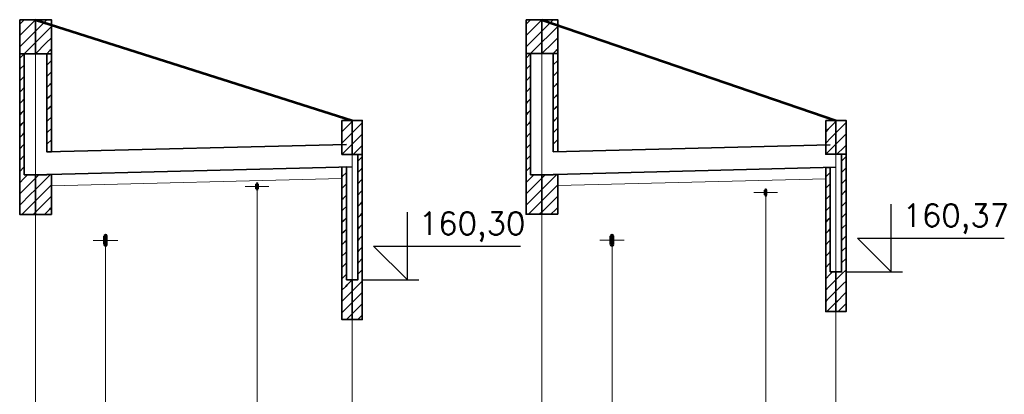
# Model space of a CAD drawing. Header units: millimetres. Extents: x 7.8 to 19, y -49.2 to -24.4.
# Tile 28 of 30: x 9.6872 to 9.7743, y -24.5526 to -24.5195. Entities that reach past the tile are written whole.
import ezdxf

# ---------------------------------------------------------------- set-up
doc = ezdxf.new("R2010")
doc.units = ezdxf.units.MM
doc.linetypes.add('DASHED', pattern=[0.75, 0.5, -0.25])
doc.layers.get('0').update_dxf_attribs({"lineweight": 13})
for name, color, linetype, lineweight in [('CIENKA', 7, 'Continuous', 15), ('CIENKA2', 1, 'Continuous', 25), ('CIENKA_PRZERYWANA', 7, 'DASHED', 15), ('GRUBA', 3, 'Continuous', 53), ('SREDNIA', 2, 'Continuous', 35)]:
    doc.layers.add(name, color=color, linetype=linetype, lineweight=lineweight)
doc.styles.add('romans', font='romans.shx')

# ---------------------------------------------------------------- blocks, each defined once
blk = doc.blocks.new('*X2716')
at = {"layer": 'SREDNIA', "color": 2, "linetype": 'Continuous', "ltscale": 0.01}
for p, q in [((1.914727, 0.125727), (1.9146, 0.1256)), ((1.915, 0.126), (1.914727, 0.125727)), ((1.916, 0.126), (1.915045, 0.125045)), ((1.916, 0.126), (1.915045, 0.125045)), ((1.915045, 0.125045), (1.9146, 0.1246)), ((1.916, 0.125), (1.915364, 0.124364)), ((1.915364, 0.124364), (1.9146, 0.1236)), ((1.915682, 0.123682), (1.915, 0.123)), ((1.916, 0.124), (1.915682, 0.123682))]:
    blk.add_line(p, q, dxfattribs=at)
blk = doc.blocks.new('*X2717')
at = {"layer": 'SREDNIA', "color": 2, "linetype": 'Continuous', "ltscale": 0.01}
for p, q in [((1.917, 0.126), (1.916318, 0.125318)), ((1.916318, 0.125318), (1.916, 0.125)), ((1.916636, 0.124636), (1.916, 0.124)), ((1.9174, 0.1254), (1.916636, 0.124636)), ((1.916955, 0.123955), (1.916, 0.123)), ((1.916955, 0.123955), (1.916, 0.123)), ((1.9174, 0.1244), (1.916955, 0.123955)), ((1.917273, 0.123273), (1.917, 0.123)), ((1.9174, 0.1234), (1.917273, 0.123273))]:
    blk.add_line(p, q, dxfattribs=at)
blk = doc.blocks.new('*X2718')
at = {"layer": 'SREDNIA', "color": 2, "linetype": 'Continuous', "ltscale": 0.01}
for p, q in [((1.944, 0.117), (1.943331, 0.116331)), ((1.943331, 0.116331), (1.9431, 0.1161)), ((1.944, 0.116), (1.943562, 0.115562)), ((1.943562, 0.115562), (1.9431, 0.1151)), ((1.944, 0.115), (1.943792, 0.114792)), ((1.943792, 0.114792), (1.9431, 0.1141)), ((1.943792, 0.114792), (1.9431, 0.1141))]:
    blk.add_line(p, q, dxfattribs=at)
blk = doc.blocks.new('*X2719')
at = {"layer": 'SREDNIA', "color": 2, "linetype": 'Continuous', "ltscale": 0.01}
for p, q in [((1.944023, 0.117023), (1.944, 0.117)), ((1.9441, 0.1171), (1.944023, 0.117023)), ((1.9449, 0.1169), (1.944254, 0.116254)), ((1.944254, 0.116254), (1.944, 0.116)), ((1.9449, 0.1159), (1.944485, 0.115485)), ((1.944485, 0.115485), (1.944, 0.115)), ((1.944715, 0.114715), (1.9441, 0.1141)), ((1.9449, 0.1149), (1.944715, 0.114715))]:
    blk.add_line(p, q, dxfattribs=at)
blk = doc.blocks.new('*X2860')
at = {"layer": 'SREDNIA', "color": 2, "linetype": 'Continuous', "ltscale": 0.01}
for p, q in [((1.914614, 0.122614), (1.915, 0.123)), ((1.914614, 0.122614), (1.915, 0.123)), ((1.9146, 0.1226), (1.914614, 0.122614)), ((1.91465, 0.12165), (1.915, 0.122)), ((1.9146, 0.1216), (1.91465, 0.12165)), ((1.9146, 0.1206), (1.914686, 0.120686)), ((1.914686, 0.120686), (1.915, 0.121)), ((1.9146, 0.1196), (1.914723, 0.119723)), ((1.914723, 0.119723), (1.915, 0.12)), ((1.9146, 0.1186), (1.914759, 0.118759)), ((1.914759, 0.118759), (1.915, 0.119)), ((1.9146, 0.1176), (1.914795, 0.117795)), ((1.914795, 0.117795), (1.915, 0.118)), ((1.9146, 0.1166), (1.914831, 0.116831)), ((1.914831, 0.116831), (1.915, 0.117)), ((1.9146, 0.1156), (1.914867, 0.115867)), ((1.914867, 0.115867), (1.915, 0.116)), ((1.914903, 0.114903), (1.915, 0.115)), ((1.9146, 0.1146), (1.914903, 0.114903)), ((1.9146, 0.1136), (1.914939, 0.113939)), ((1.914939, 0.113939), (1.915, 0.114)), ((1.9146, 0.1126), (1.914975, 0.112975)), ((1.914975, 0.112975), (1.915, 0.113)), ((1.914961, 0.111961), (1.9146, 0.1116)), ((1.915067, 0.112067), (1.914961, 0.111961)), ((1.9153, 0.1123), (1.915067, 0.112067)), ((1.916, 0.112), (1.915289, 0.111289)), ((1.914832, 0.110832), (1.9146, 0.1106)), ((1.915289, 0.111289), (1.914832, 0.110832)), ((1.916, 0.111), (1.915511, 0.110511)), ((1.915511, 0.110511), (1.914703, 0.109703)), ((1.916, 0.11), (1.915733, 0.109733)), ((1.914703, 0.109703), (1.9146, 0.1096)), ((1.915733, 0.109733), (1.9148, 0.1088)), ((1.915956, 0.108956), (1.9158, 0.1088)), ((1.916, 0.109), (1.915956, 0.108956))]:
    blk.add_line(p, q, dxfattribs=at)
blk = doc.blocks.new('*X2861')
at = {"layer": 'SREDNIA', "color": 2, "linetype": 'Continuous', "ltscale": 0.01}
for p, q in [((1.917371, 0.122371), (1.917, 0.122)), ((1.9174, 0.1224), (1.917371, 0.122371)), ((1.917323, 0.121323), (1.917, 0.121)), ((1.9174, 0.1214), (1.917323, 0.121323)), ((1.917274, 0.120274), (1.917, 0.12)), ((1.9174, 0.1204), (1.917274, 0.120274)), ((1.9174, 0.1194), (1.917226, 0.119226)), ((1.917226, 0.119226), (1.917, 0.119)), ((1.917178, 0.118178), (1.917, 0.118)), ((1.9174, 0.1184), (1.917178, 0.118178)), ((1.917129, 0.117129), (1.917, 0.117)), ((1.9174, 0.1174), (1.917129, 0.117129)), ((1.917081, 0.116081), (1.917, 0.116)), ((1.9174, 0.1164), (1.917081, 0.116081)), ((1.917032, 0.115032), (1.917, 0.115)), ((1.9174, 0.1154), (1.917032, 0.115032)), ((1.9174, 0.1144), (1.917338, 0.114338))]:
    blk.add_line(p, q, dxfattribs=at)
blk = doc.blocks.new('*X2862')
at = {"layer": 'SREDNIA', "color": 2, "linetype": 'Continuous', "ltscale": 0.01}
for p, q in [((1.916, 0.112), (1.916086, 0.112086)), ((1.916086, 0.112086), (1.9163, 0.1123)), ((1.916371, 0.111371), (1.917031, 0.112031)), ((1.917031, 0.112031), (1.917033, 0.112033)), ((1.917033, 0.112033), (1.917328, 0.112328)), ((1.916, 0.111), (1.916371, 0.111371)), ((1.916, 0.11), (1.916657, 0.110657)), ((1.916657, 0.110657), (1.917133, 0.111133)), ((1.917133, 0.111133), (1.917135, 0.111135)), ((1.917135, 0.111135), (1.9174, 0.1114)), ((1.916, 0.109), (1.916943, 0.109943)), ((1.916943, 0.109943), (1.917236, 0.110236)), ((1.917236, 0.110236), (1.917237, 0.110237)), ((1.917237, 0.110237), (1.9174, 0.1104)), ((1.9168, 0.1088), (1.917229, 0.109229)), ((1.917229, 0.109229), (1.917338, 0.109338)), ((1.917338, 0.109338), (1.917339, 0.109339)), ((1.917339, 0.109339), (1.9174, 0.1094))]:
    blk.add_line(p, q, dxfattribs=at)
blk = doc.blocks.new('*X2863')
at = {"layer": 'SREDNIA', "color": 2, "linetype": 'Continuous', "ltscale": 0.01}
for p, q in [((1.943134, 0.112134), (1.9435, 0.1125)), ((1.9431, 0.1121), (1.943134, 0.112134)), ((1.943172, 0.111172), (1.9435, 0.1115)), ((1.9431, 0.1111), (1.943172, 0.111172)), ((1.9431, 0.1101), (1.943211, 0.110211)), ((1.943211, 0.110211), (1.9435, 0.1105)), ((1.9431, 0.1091), (1.94325, 0.10925)), ((1.94325, 0.10925), (1.9435, 0.1095)), ((1.9431, 0.1081), (1.943288, 0.108288)), ((1.943288, 0.108288), (1.9435, 0.1085)), ((1.9431, 0.1071), (1.943327, 0.107327)), ((1.943327, 0.107327), (1.9435, 0.1075)), ((1.9431, 0.1061), (1.943365, 0.106365)), ((1.943365, 0.106365), (1.9435, 0.1065)), ((1.9431, 0.1051), (1.943404, 0.105404)), ((1.943404, 0.105404), (1.9435, 0.1055)), ((1.9431, 0.1041), (1.943442, 0.104442)), ((1.943442, 0.104442), (1.9435, 0.1045)), ((1.9431, 0.1031), (1.943481, 0.103481)), ((1.943481, 0.103481), (1.9435, 0.1035)), ((1.944, 0.103), (1.943563, 0.102563)), ((1.944, 0.103), (1.943563, 0.102563)), ((1.943435, 0.102435), (1.9431, 0.1021)), ((1.943563, 0.102563), (1.943435, 0.102435)), ((1.944, 0.102), (1.943688, 0.101688)), ((1.943306, 0.101306), (1.9431, 0.1011)), ((1.943688, 0.101688), (1.943306, 0.101306)), ((1.943177, 0.100177), (1.9431, 0.1001)), ((1.943812, 0.100812), (1.943177, 0.100177)), ((1.944, 0.101), (1.943812, 0.100812)), ((1.943938, 0.099937), (1.9435, 0.0995)), ((1.944, 0.1), (1.943938, 0.099937))]:
    blk.add_line(p, q, dxfattribs=at)
blk = doc.blocks.new('*X2864')
at = {"layer": 'SREDNIA', "color": 2, "linetype": 'Continuous', "ltscale": 0.01}
for p, q in [((1.9445, 0.1135), (1.944893, 0.113893)), ((1.944893, 0.113893), (1.9449, 0.1139)), ((1.9445, 0.1125), (1.944855, 0.112855)), ((1.944855, 0.112855), (1.9449, 0.1129)), ((1.9445, 0.1115), (1.944818, 0.111818)), ((1.944818, 0.111818), (1.9449, 0.1119)), ((1.9445, 0.1105), (1.94478, 0.11078)), ((1.94478, 0.11078), (1.9449, 0.1109)), ((1.9445, 0.1095), (1.944743, 0.109743)), ((1.944743, 0.109743), (1.9449, 0.1099)), ((1.944706, 0.108706), (1.9449, 0.1089)), ((1.9445, 0.1085), (1.944706, 0.108706)), ((1.9445, 0.1075), (1.944668, 0.107668)), ((1.944668, 0.107668), (1.9449, 0.1079)), ((1.9445, 0.1065), (1.944631, 0.106631)), ((1.944631, 0.106631), (1.9449, 0.1069)), ((1.9445, 0.1055), (1.944593, 0.105593)), ((1.944593, 0.105593), (1.9449, 0.1059)), ((1.9445, 0.1045), (1.944556, 0.104556)), ((1.944556, 0.104556), (1.9449, 0.1049)), ((1.944519, 0.103519), (1.9449, 0.1039)), ((1.9445, 0.1035), (1.944519, 0.103519)), ((1.9449, 0.1029), (1.944551, 0.102551)), ((1.944417, 0.102417), (1.944, 0.102)), ((1.944551, 0.102551), (1.944417, 0.102417)), ((1.9449, 0.1019), (1.944654, 0.101654)), ((1.94425, 0.10125), (1.944, 0.101)), ((1.944654, 0.101654), (1.94425, 0.10125)), ((1.944756, 0.100756), (1.944083, 0.100083)), ((1.9449, 0.1009), (1.944756, 0.100756)), ((1.944083, 0.100083), (1.944, 0.1)), ((1.944859, 0.099859), (1.9445, 0.0995)), ((1.9449, 0.0999), (1.944859, 0.099859))]:
    blk.add_line(p, q, dxfattribs=at)
blk = doc.blocks.new('*X2877')
at = {"layer": 'SREDNIA', "color": 2, "linetype": 'Continuous', "ltscale": 0.01}
for p, q in [((1.962727, 0.125727), (1.9626, 0.1256)), ((1.963, 0.126), (1.962727, 0.125727)), ((1.964, 0.126), (1.963045, 0.125045)), ((1.964, 0.126), (1.963045, 0.125045)), ((1.963045, 0.125045), (1.9626, 0.1246)), ((1.964, 0.125), (1.963364, 0.124364)), ((1.963364, 0.124364), (1.9626, 0.1236)), ((1.963682, 0.123682), (1.963, 0.123)), ((1.964, 0.124), (1.963682, 0.123682))]:
    blk.add_line(p, q, dxfattribs=at)
blk = doc.blocks.new('*X2878')
at = {"layer": 'SREDNIA', "color": 2, "linetype": 'Continuous', "ltscale": 0.01}
for p, q in [((1.965, 0.126), (1.964318, 0.125318)), ((1.964318, 0.125318), (1.964, 0.125)), ((1.964636, 0.124636), (1.964, 0.124)), ((1.9654, 0.1254), (1.964636, 0.124636)), ((1.964955, 0.123955), (1.964, 0.123)), ((1.964955, 0.123955), (1.964, 0.123)), ((1.9654, 0.1244), (1.964955, 0.123955)), ((1.965273, 0.123273), (1.965, 0.123)), ((1.9654, 0.1234), (1.965273, 0.123273))]:
    blk.add_line(p, q, dxfattribs=at)
blk = doc.blocks.new('*X2879')
at = {"layer": 'SREDNIA', "color": 2, "linetype": 'Continuous', "ltscale": 0.01}
for p, q in [((1.99, 0.117), (1.989331, 0.116331)), ((1.989331, 0.116331), (1.9891, 0.1161)), ((1.99, 0.116), (1.989562, 0.115562)), ((1.989562, 0.115562), (1.9891, 0.1151)), ((1.99, 0.115), (1.989792, 0.114792)), ((1.989792, 0.114792), (1.9891, 0.1141)), ((1.989792, 0.114792), (1.9891, 0.1141))]:
    blk.add_line(p, q, dxfattribs=at)
blk = doc.blocks.new('*X2880')
at = {"layer": 'SREDNIA', "color": 2, "linetype": 'Continuous', "ltscale": 0.01}
for p, q in [((1.990023, 0.117023), (1.99, 0.117)), ((1.9901, 0.1171), (1.990023, 0.117023)), ((1.9909, 0.1169), (1.990254, 0.116254)), ((1.990254, 0.116254), (1.99, 0.116)), ((1.9909, 0.1159), (1.990485, 0.115485)), ((1.990485, 0.115485), (1.99, 0.115)), ((1.990715, 0.114715), (1.9901, 0.1141)), ((1.9909, 0.1149), (1.990715, 0.114715))]:
    blk.add_line(p, q, dxfattribs=at)
blk = doc.blocks.new('*X2881')
at = {"layer": 'SREDNIA', "color": 2, "linetype": 'Continuous', "ltscale": 0.01}
for p, q in [((1.962614, 0.122614), (1.963, 0.123)), ((1.962614, 0.122614), (1.963, 0.123)), ((1.9626, 0.1226), (1.962614, 0.122614)), ((1.96265, 0.12165), (1.963, 0.122)), ((1.9626, 0.1216), (1.96265, 0.12165)), ((1.9626, 0.1206), (1.962686, 0.120686)), ((1.962686, 0.120686), (1.963, 0.121)), ((1.9626, 0.1196), (1.962723, 0.119723)), ((1.962723, 0.119723), (1.963, 0.12)), ((1.9626, 0.1186), (1.962759, 0.118759)), ((1.962759, 0.118759), (1.963, 0.119)), ((1.9626, 0.1176), (1.962795, 0.117795)), ((1.962795, 0.117795), (1.963, 0.118)), ((1.9626, 0.1166), (1.962831, 0.116831)), ((1.962831, 0.116831), (1.963, 0.117)), ((1.9626, 0.1156), (1.962867, 0.115867)), ((1.962867, 0.115867), (1.963, 0.116)), ((1.962903, 0.114903), (1.963, 0.115)), ((1.9626, 0.1146), (1.962903, 0.114903)), ((1.9626, 0.1136), (1.962939, 0.113939)), ((1.962939, 0.113939), (1.963, 0.114)), ((1.9626, 0.1126), (1.962975, 0.112975)), ((1.962975, 0.112975), (1.963, 0.113)), ((1.962961, 0.111961), (1.9626, 0.1116)), ((1.963067, 0.112067), (1.962961, 0.111961)), ((1.9633, 0.1123), (1.963067, 0.112067)), ((1.964, 0.112), (1.963289, 0.111289)), ((1.962832, 0.110832), (1.9626, 0.1106)), ((1.963289, 0.111289), (1.962832, 0.110832)), ((1.964, 0.111), (1.963511, 0.110511)), ((1.963511, 0.110511), (1.962703, 0.109703)), ((1.964, 0.11), (1.963733, 0.109733)), ((1.962703, 0.109703), (1.9626, 0.1096)), ((1.963733, 0.109733), (1.9628, 0.1088)), ((1.963956, 0.108956), (1.9638, 0.1088)), ((1.964, 0.109), (1.963956, 0.108956))]:
    blk.add_line(p, q, dxfattribs=at)
blk = doc.blocks.new('*X2882')
at = {"layer": 'SREDNIA', "color": 2, "linetype": 'Continuous', "ltscale": 0.01}
for p, q in [((1.965371, 0.122371), (1.965, 0.122)), ((1.9654, 0.1224), (1.965371, 0.122371)), ((1.965323, 0.121323), (1.965, 0.121)), ((1.9654, 0.1214), (1.965323, 0.121323)), ((1.965274, 0.120274), (1.965, 0.12)), ((1.9654, 0.1204), (1.965274, 0.120274)), ((1.9654, 0.1194), (1.965226, 0.119226)), ((1.965226, 0.119226), (1.965, 0.119)), ((1.965178, 0.118178), (1.965, 0.118)), ((1.9654, 0.1184), (1.965178, 0.118178)), ((1.965129, 0.117129), (1.965, 0.117)), ((1.9654, 0.1174), (1.965129, 0.117129)), ((1.965081, 0.116081), (1.965, 0.116)), ((1.9654, 0.1164), (1.965081, 0.116081)), ((1.965032, 0.115032), (1.965, 0.115)), ((1.9654, 0.1154), (1.965032, 0.115032)), ((1.9654, 0.1144), (1.965338, 0.114338))]:
    blk.add_line(p, q, dxfattribs=at)
blk = doc.blocks.new('*X2883')
at = {"layer": 'SREDNIA', "color": 2, "linetype": 'Continuous', "ltscale": 0.01}
for p, q in [((1.964, 0.112), (1.964086, 0.112086)), ((1.964086, 0.112086), (1.9643, 0.1123)), ((1.964371, 0.111371), (1.965031, 0.112031)), ((1.965031, 0.112031), (1.965033, 0.112033)), ((1.965033, 0.112033), (1.965328, 0.112328)), ((1.964, 0.111), (1.964371, 0.111371)), ((1.964, 0.11), (1.964657, 0.110657)), ((1.964657, 0.110657), (1.965133, 0.111133)), ((1.965133, 0.111133), (1.965135, 0.111135)), ((1.965135, 0.111135), (1.9654, 0.1114)), ((1.964, 0.109), (1.964943, 0.109943)), ((1.964943, 0.109943), (1.965236, 0.110236)), ((1.965236, 0.110236), (1.965237, 0.110237)), ((1.965237, 0.110237), (1.9654, 0.1104)), ((1.9648, 0.1088), (1.965229, 0.109229)), ((1.965229, 0.109229), (1.965338, 0.109338)), ((1.965338, 0.109338), (1.965339, 0.109339)), ((1.965339, 0.109339), (1.9654, 0.1094))]:
    blk.add_line(p, q, dxfattribs=at)
blk = doc.blocks.new('*X2884')
at = {"layer": 'SREDNIA', "color": 2, "linetype": 'Continuous', "ltscale": 0.01}
for p, q in [((1.989134, 0.112134), (1.9895, 0.1125)), ((1.9891, 0.1121), (1.989134, 0.112134)), ((1.989176, 0.111176), (1.9895, 0.1115)), ((1.9891, 0.1111), (1.989176, 0.111176)), ((1.9891, 0.1101), (1.989218, 0.110218)), ((1.989218, 0.110218), (1.9895, 0.1105)), ((1.9891, 0.1091), (1.989259, 0.109259)), ((1.989259, 0.109259), (1.9895, 0.1095)), ((1.9891, 0.1081), (1.989301, 0.108301)), ((1.989301, 0.108301), (1.9895, 0.1085)), ((1.9891, 0.1071), (1.989342, 0.107342)), ((1.989342, 0.107342), (1.9895, 0.1075)), ((1.9891, 0.1061), (1.989384, 0.106384)), ((1.989384, 0.106384), (1.9895, 0.1065)), ((1.9891, 0.1051), (1.989425, 0.105425)), ((1.989425, 0.105425), (1.9895, 0.1055)), ((1.9891, 0.1041), (1.989467, 0.104467)), ((1.989467, 0.104467), (1.9895, 0.1045)), ((1.9897, 0.1037), (1.989525, 0.103525)), ((1.989474, 0.103474), (1.9891, 0.1031)), ((1.989525, 0.103525), (1.989474, 0.103474)), ((1.99, 0.103), (1.98965, 0.10265)), ((1.989345, 0.102345), (1.9891, 0.1021)), ((1.98965, 0.10265), (1.989345, 0.102345)), ((1.99, 0.102), (1.989775, 0.101775)), ((1.989216, 0.101216), (1.9891, 0.1011)), ((1.989775, 0.101775), (1.989216, 0.101216)), ((1.9899, 0.1009), (1.9892, 0.1002)), ((1.99, 0.101), (1.9899, 0.1009))]:
    blk.add_line(p, q, dxfattribs=at)
blk = doc.blocks.new('*X2885')
at = {"layer": 'SREDNIA', "color": 2, "linetype": 'Continuous', "ltscale": 0.01}
for p, q in [((1.9905, 0.1135), (1.990892, 0.113892)), ((1.990892, 0.113892), (1.9909, 0.1139)), ((1.9905, 0.1125), (1.990852, 0.112852)), ((1.990852, 0.112852), (1.9909, 0.1129)), ((1.9905, 0.1115), (1.990812, 0.111812)), ((1.990812, 0.111812), (1.9909, 0.1119)), ((1.9905, 0.1105), (1.990772, 0.110772)), ((1.990772, 0.110772), (1.9909, 0.1109)), ((1.990732, 0.109732), (1.9909, 0.1099)), ((1.9905, 0.1095), (1.990732, 0.109732)), ((1.990692, 0.108692), (1.9909, 0.1089)), ((1.9905, 0.1085), (1.990692, 0.108692)), ((1.9905, 0.1075), (1.990652, 0.107652)), ((1.990652, 0.107652), (1.9909, 0.1079)), ((1.9905, 0.1065), (1.990612, 0.106612)), ((1.990612, 0.106612), (1.9909, 0.1069)), ((1.9905, 0.1055), (1.990572, 0.105572)), ((1.990572, 0.105572), (1.9909, 0.1059)), ((1.9905, 0.1045), (1.990532, 0.104532)), ((1.990532, 0.104532), (1.9909, 0.1049)), ((1.9909, 0.1039), (1.990521, 0.103521)), ((1.990467, 0.103467), (1.99, 0.103)), ((1.990521, 0.103521), (1.990467, 0.103467)), ((1.9909, 0.1029), (1.990623, 0.102623)), ((1.9903, 0.1023), (1.99, 0.102)), ((1.990623, 0.102623), (1.9903, 0.1023)), ((1.9909, 0.1019), (1.990726, 0.101726)), ((1.990133, 0.101133), (1.99, 0.101)), ((1.990726, 0.101726), (1.990133, 0.101133)), ((1.990828, 0.100828), (1.9902, 0.1002)), ((1.9909, 0.1009), (1.990828, 0.100828))]:
    blk.add_line(p, q, dxfattribs=at)

msp = doc.modelspace()

# ---------------------------------------------------------------- linework, layer by layer
at = {"layer": 'CIENKA', "color": 7, "linetype": 'Continuous', "ltscale": 0.01}
for p, q in [((9.68862, -24.616457), (9.68862, -24.519457)), ((9.733411, -24.61645), (9.733411, -24.51945)), ((9.71662, -24.616457), (9.71662, -24.528357)), ((9.759411, -24.61645), (9.759411, -24.52835)), ((9.70717, -24.534187), (9.70927, -24.534187)), ((9.70822, -24.534187), (9.70822, -24.584457)), ((9.752161, -24.534728), (9.754261, -24.534728)), ((9.753211, -24.534728), (9.753211, -24.58445)), ((9.69373, -24.538957), (9.69591, -24.538957)), ((9.69482, -24.538957), (9.69482, -24.584457)), ((9.738521, -24.53895), (9.740701, -24.53895)), ((9.739611, -24.53895), (9.739611, -24.58445))]:
    msp.add_line(p, q, dxfattribs=at)
at = {"layer": 'CIENKA2', "color": 1, "linetype": 'Continuous', "ltscale": 0.01}
for p, q in [((9.764311, -24.54175), (9.764311, -24.53575)), ((9.72152, -24.542457), (9.72152, -24.536457)), ((9.72152, -24.542457), (9.71852, -24.539457)), ((9.71852, -24.539457), (9.73152, -24.539457)), ((9.764311, -24.54175), (9.761311, -24.53875)), ((9.761311, -24.53875), (9.774311, -24.53875)), ((9.760311, -24.54175), (9.765311, -24.54175)), ((9.71752, -24.542457), (9.72252, -24.542457))]:
    msp.add_line(p, q, dxfattribs=at)
at = {"layer": 'CIENKA_PRZERYWANA', "color": 7, "linetype": 'DASHED', "ltscale": 0.01}
for p, q in [((9.69002, -24.534122), (9.71572, -24.53348)), ((9.734811, -24.534115), (9.758511, -24.533523))]:
    msp.add_line(p, q, dxfattribs=at)
at = {"layer": 'GRUBA', "color": 3, "linetype": 'Continuous', "ltscale": 0.01}
for p, q in [((9.68862, -24.519457), (9.71662, -24.528357)), ((9.733411, -24.51945), (9.759411, -24.52835)), ((9.70817, -24.534387), (9.70817, -24.533987)), ((9.70827, -24.534387), (9.70827, -24.533987)), ((9.753161, -24.534928), (9.753161, -24.534528)), ((9.753261, -24.534928), (9.753261, -24.534528)), ((9.69473, -24.539317), (9.69473, -24.538597)), ((9.69491, -24.539317), (9.69491, -24.538597)), ((9.739521, -24.53931), (9.739521, -24.53859)), ((9.739701, -24.53931), (9.739701, -24.53859))]:
    msp.add_line(p, q, dxfattribs=at)
for centre, radius, start, end in [((9.70822, -24.533987), 0.00005, 0, 180), ((9.70822, -24.534387), 0.00005, 180, 0), ((9.753211, -24.534528), 0.00005, 0, 180), ((9.753211, -24.534928), 0.00005, 180, 0), ((9.69482, -24.538597), 0.00009, 0, 180), ((9.739611, -24.53859), 0.00009, 0, 180), ((9.69482, -24.539317), 0.00009, 180, 0), ((9.739611, -24.53931), 0.00009, 180, 0)]:
    msp.add_arc(centre, radius, start, end, dxfattribs=at)
at = {"layer": 'SREDNIA', "color": 2, "linetype": 'Continuous', "ltscale": 0.01}
for p, q in [((9.68862, -24.519457), (9.71662, -24.528357)), ((9.733411, -24.51945), (9.759411, -24.52835)), ((9.68962, -24.531132), (9.71612, -24.53047)), ((9.734411, -24.531125), (9.758911, -24.530513)), ((9.68862, -24.533157), (9.71662, -24.532457)), ((9.733411, -24.53315), (9.759411, -24.5325))]:
    msp.add_line(p, q, dxfattribs=at)
at = {"layer": 'SREDNIA', "color": 2, "ltscale": 0.01}
for points in [[(9.68722, -24.519457), (9.68862, -24.519457), (9.68862, -24.522457), (9.68722, -24.522457), (9.68722, -24.519457)], [(9.68862, -24.519457), (9.69002, -24.519457), (9.69002, -24.522457), (9.68862, -24.522457), (9.68862, -24.519457)], [(9.732011, -24.51945), (9.733411, -24.51945), (9.733411, -24.52245), (9.732011, -24.52245), (9.732011, -24.51945)], [(9.733411, -24.51945), (9.734811, -24.51945), (9.734811, -24.52245), (9.733411, -24.52245), (9.733411, -24.51945)], [(9.68762, -24.522457), (9.68762, -24.533157), (9.68862, -24.533157), (9.68862, -24.536657), (9.68722, -24.536657), (9.68722, -24.522457), (9.68762, -24.522457)], [(9.69002, -24.522457), (9.69002, -24.531117), (9.68962, -24.531127), (9.68962, -24.522457), (9.69002, -24.522457)], [(9.732411, -24.52245), (9.732411, -24.53315), (9.733411, -24.53315), (9.733411, -24.53665), (9.732011, -24.53665), (9.732011, -24.52245), (9.732411, -24.52245)], [(9.734811, -24.52245), (9.734811, -24.53111), (9.734411, -24.53112), (9.734411, -24.52245), (9.734811, -24.52245)], [(9.71572, -24.528357), (9.71662, -24.528357), (9.71662, -24.531357), (9.71572, -24.531357), (9.71572, -24.528357)], [(9.71662, -24.528357), (9.71752, -24.528357), (9.71752, -24.531357), (9.71662, -24.531357), (9.71662, -24.528357)], [(9.758511, -24.52835), (9.759411, -24.52835), (9.759411, -24.53135), (9.758511, -24.53135), (9.758511, -24.52835)], [(9.759411, -24.52835), (9.760311, -24.52835), (9.760311, -24.53135), (9.759411, -24.53135), (9.759411, -24.52835)], [(9.71662, -24.542457), (9.71712, -24.542457), (9.71712, -24.531357), (9.71752, -24.531357), (9.71752, -24.545957), (9.71662, -24.545957), (9.71662, -24.542457)], [(9.759411, -24.54175), (9.759911, -24.54175), (9.759911, -24.53135), (9.760311, -24.53135), (9.760311, -24.54525), (9.759411, -24.54525), (9.759411, -24.54175)], [(9.71612, -24.542457), (9.71662, -24.542457), (9.71662, -24.545957), (9.71572, -24.545957), (9.71572, -24.532477), (9.71612, -24.532467), (9.71612, -24.542457)], [(9.758911, -24.54175), (9.759411, -24.54175), (9.759411, -24.54525), (9.758511, -24.54525), (9.758511, -24.53252), (9.758911, -24.53251), (9.758911, -24.54175)], [(9.69002, -24.536657), (9.68862, -24.536657), (9.68862, -24.533157), (9.68962, -24.533157), (9.68962, -24.533137), (9.69002, -24.533127), (9.69002, -24.536657)], [(9.734811, -24.53665), (9.733411, -24.53665), (9.733411, -24.53315), (9.734411, -24.53315), (9.734411, -24.53313), (9.734811, -24.53312), (9.734811, -24.53665)]]:
    msp.add_lwpolyline(points, dxfattribs=at)

# ---------------------------------------------------------------- block references
at = {"linetype": 'Continuous'}
for name, p in [('*X2716', (7.77262, -24.645457)), ('*X2717', (7.77262, -24.645457)), ('*X2877', (7.769411, -24.64545)), ('*X2878', (7.769411, -24.64545)), ('*X2860', (7.77262, -24.645457)), ('*X2861', (7.77262, -24.645457)), ('*X2881', (7.769411, -24.64545)), ('*X2882', (7.769411, -24.64545)), ('*X2718', (7.77262, -24.645457)), ('*X2719', (7.77262, -24.645457)), ('*X2879', (7.769411, -24.64545)), ('*X2880', (7.769411, -24.64545)), ('*X2864', (7.77262, -24.645457)), ('*X2885', (7.769411, -24.64545)), ('*X2862', (7.77262, -24.645457)), ('*X2863', (7.77262, -24.645457)), ('*X2883', (7.769411, -24.64545)), ('*X2884', (7.769411, -24.64545))]:
    msp.add_blockref(name, p, dxfattribs=at)

# ---------------------------------------------------------------- texts
at = {"layer": 'CIENKA2', "color": 1, "linetype": 'Continuous', "ltscale": 0.01, "style": 'romans'}
for s, p in [('160,37', (9.765311, -24.53775)), ('160,30', (9.72252, -24.538457))]:
    msp.add_text(s, height=0.002, dxfattribs=at).set_placement(p)

doc.saveas('drawing.dxf')
